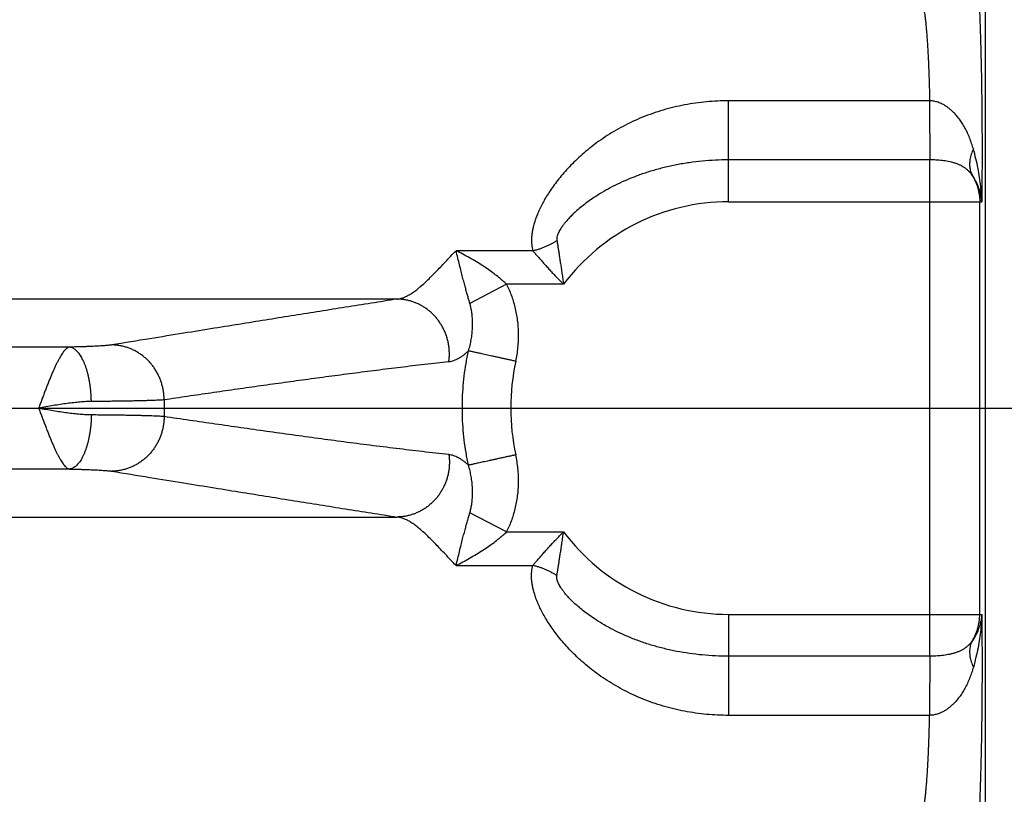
# Model space of a CAD drawing. Header units: inches. Extents: x 0 to 34, y 0 to 22.
# Tile 18 of 120: x 6.441 to 7.2, y 7.154 to 7.751. Entities that reach past the tile are written whole.
import ezdxf

# ---------------------------------------------------------------- set-up
doc = ezdxf.new("R2010")
doc.units = ezdxf.units.IN
doc.header["$LTSCALE"] = 1.87
doc.header["$MEASUREMENT"] = 0
doc.layers.get('0').update_dxf_attribs({"linetype": 'CONTINUOUS'})
doc.layers.add('DIMENSIONS', color=7, linetype='CONTINUOUS')
doc.styles.get("Standard").update_dxf_attribs({"font": 'txt', "width": 0.8})
doc.dimstyles.new('DIMSTYLE_1', dxfattribs={"dimtxt": 0.125, "dimasz": 0.18, "dimexe": 0.18, "dimexo": 0.0625, "dimgap": 0.09, "dimtad": 0, "dimtih": 1, "dimtoh": 1, "dimdec": 3, "dimzin": 4, "dimdsep": 46, "dimtxsty": 'STANDARD', "dimblk": '_FILLED', "dimblk1": '_FILLED', "dimblk2": '_FILLED', "dimcen": 0.09, "dimadec": 0, "dimazin": 0, "dimtp": 0.01, "dimtm": 0.01, "dimtfac": 1, "dimtdec": 3, "dimtofl": 0, "dimtmove": 0, "dimatfit": 3, "dimldrblk": '_FILLED', "dimfxl": 1, "dimtolj": 1, "dimtzin": 4, "dimarcsym": 0})

# ---------------------------------------------------------------- blocks, each defined once
blk = doc.blocks.new('_FILLED')
at = {"color": 0, "linetype": 'BYBLOCK'}
blk.add_solid([(0, 0), (-1, 0.1736), (-1, -0.1736)], dxfattribs=at)
blk = doc.blocks.new('*D3')
at = {"layer": 'DIMENSIONS', "color": 2, "linetype": 'CONTINUOUS'}
for p, q in [((5.77056, 7.45192), (8.06031, 7.45192)), ((7.93531, 7.45192), (7.93531, 6.77726)), ((7.93531, 5.71692), (7.93531, 6.52726)), ((7.24577, 5.71692), (8.06031, 5.71692))]:
    blk.add_line(p, q, dxfattribs=at)
at = {"layer": 'DIMENSIONS', "color": 2, "linetype": 'CONTINUOUS', "xscale": 0.18, "yscale": 0.18, "zscale": 0.18}
for p, rotation in [((7.93531, 7.45192), 90), ((7.93531, 5.71692), 270)]:
    blk.add_blockref('_FILLED', p, dxfattribs=dict(at, rotation=rotation))
at = {"layer": 'DIMENSIONS', "color": 2, "linetype": 'CONTINUOUS', "width": 0.8}
for s, p in [('[', (7.89781, 6.58976)), (']', (8.49781, 6.58976)), ('1.735', (7.27281, 6.58976)), ('44.07', (7.99781, 6.58976))]:
    blk.add_text(s, height=0.125, dxfattribs=at).set_placement(p)

msp = doc.modelspace()

# ---------------------------------------------------------------- linework, layer by layer
at = {"color": 7, "linetype": 'CONTINUOUS'}
for p, q in [((7.18524, 5.81682), (7.18524, 9.09946)), ((7.14217, 7.68861), (6.98724, 7.68861)), ((6.98724, 7.61083), (6.98724, 7.68861)), ((7.14222, 7.64307), (6.98724, 7.64307)), ((7.14222, 7.26076), (7.14222, 7.64307)), ((6.98724, 7.61083), (7.18233, 7.61083)), ((7.18077, 7.293), (7.18077, 7.61083)), ((6.8364, 7.57313), (6.77721, 7.57313)), ((6.8162, 7.54724), (6.78787, 7.53256)), ((6.86009, 7.54724), (6.8162, 7.54724)), ((6.73186, 7.53583), (5.6657, 7.53583)), ((6.47926, 7.49888), (5.65012, 7.49888)), ((6.47926, 7.40495), (5.65012, 7.40495)), ((5.6657, 7.368), (6.73186, 7.368)), ((6.8162, 7.3566), (6.78788, 7.37127)), ((6.8162, 7.3566), (6.86009, 7.3566)), ((6.77721, 7.33071), (6.8364, 7.33071)), ((6.98724, 7.293), (7.18233, 7.293)), ((6.98724, 7.293), (6.98724, 7.21523)), ((7.14222, 7.26076), (6.98724, 7.26076)), ((7.14217, 7.21523), (6.98724, 7.21523))]:
    msp.add_line(p, q, dxfattribs=at)
for radius, start, end in [(0.15892, 90, 143.14108), (0.16789, 167.60969, 192.39023), (0.43504, 179.16876, 180.83124), (0.15892, 216.85891, 270)]:
    msp.add_arc((6.98724, 7.45192), radius, start, end, dxfattribs=at)
for points, knots in [([(7.17613, 7.80297), (7.17628, 7.80281), (7.17655, 7.80229), (7.17688, 7.8013), (7.17721, 7.7999), (7.17755, 7.79808), (7.17788, 7.79586), (7.17821, 7.79324), (7.17853, 7.79022), (7.17885, 7.78682), (7.17916, 7.78304), (7.17946, 7.77889), (7.17975, 7.77438), (7.18003, 7.76954), (7.18029, 7.76436), (7.18055, 7.75887), (7.18079, 7.75308), (7.18102, 7.747), (7.18124, 7.74066), (7.18144, 7.73406), (7.18162, 7.72724), (7.18179, 7.7202), (7.18195, 7.71297), (7.18208, 7.70556), (7.1822, 7.698), (7.18231, 7.69031), (7.18239, 7.6825), (7.18246, 7.6746), (7.18251, 7.66664), (7.18254, 7.65863), (7.18255, 7.65059), (7.18254, 7.64255), (7.18252, 7.63453), (7.18247, 7.62656), (7.18241, 7.61866), (7.18236, 7.61343), (7.18233, 7.61083)], [0, 0, 0, 0, 0.003428, 0.00883, 0.016316, 0.025905, 0.037581, 0.051321, 0.067098, 0.084869, 0.104589, 0.126204, 0.149665, 0.174913, 0.201866, 0.230438, 0.260567, 0.292185, 0.325193, 0.359485, 0.394975, 0.431581, 0.469198, 0.507713, 0.547021, 0.587018, 0.627597, 0.668654, 0.71007, 0.751715, 0.793479, 0.83528, 0.877006, 0.918484, 0.959539, 1, 1, 1, 1]), ([(7.13616, 7.763), (7.13632, 7.76289), (7.13661, 7.76247), (7.13697, 7.76164), (7.13733, 7.76047), (7.13768, 7.75895), (7.13804, 7.7571), (7.13838, 7.75491), (7.13873, 7.75239), (7.13906, 7.74954), (7.13938, 7.74638), (7.1397, 7.74292), (7.14, 7.73916), (7.14029, 7.73513), (7.14056, 7.73082), (7.14082, 7.72626), (7.14107, 7.72147), (7.1413, 7.71645), (7.14151, 7.71122), (7.1417, 7.7058), (7.14188, 7.70021), (7.14204, 7.69446), (7.14213, 7.69058), (7.14217, 7.68861)], [0, 0, 0, 0, 0.007881, 0.019799, 0.036097, 0.056859, 0.082082, 0.111727, 0.145728, 0.184, 0.226433, 0.272892, 0.323231, 0.3773, 0.434939, 0.495958, 0.560147, 0.627289, 0.69718, 0.769612, 0.844372, 0.921241, 1, 1, 1, 1]), ([(6.98724, 7.68861), (6.98441, 7.68861), (6.97875, 7.68848), (6.97025, 7.68788), (6.96178, 7.68689), (6.95336, 7.6855), (6.94502, 7.6837), (6.93681, 7.68151), (6.92875, 7.67892), (6.92089, 7.67596), (6.91326, 7.67264), (6.90589, 7.66898), (6.89884, 7.66504), (6.89214, 7.66084), (6.88582, 7.65644), (6.87989, 7.65189), (6.87437, 7.64724), (6.86928, 7.64252), (6.86458, 7.6378), (6.86031, 7.6331), (6.85642, 7.62847), (6.85292, 7.62391), (6.8498, 7.61946), (6.84702, 7.61515), (6.8446, 7.61097), (6.84247, 7.60695), (6.84067, 7.60308), (6.83915, 7.59937), (6.8379, 7.59583), (6.83692, 7.59244), (6.83618, 7.58922), (6.83568, 7.58616), (6.8354, 7.58325), (6.83534, 7.5805), (6.83549, 7.5779), (6.83583, 7.57545), (6.83618, 7.57388), (6.8364, 7.57313)], [0, 0, 0, 0, 0.040461, 0.081088, 0.121803, 0.162533, 0.203214, 0.243781, 0.284163, 0.324276, 0.364025, 0.403268, 0.441845, 0.479599, 0.516382, 0.552059, 0.586517, 0.619659, 0.65142, 0.681747, 0.710611, 0.737993, 0.763901, 0.788359, 0.811399, 0.833067, 0.853413, 0.872496, 0.890396, 0.907172, 0.922903, 0.937681, 0.951563, 0.964644, 0.977021, 0.988785, 1, 1, 1, 1]), ([(7.17585, 7.6515), (7.17544, 7.65294), (7.17456, 7.6558), (7.17303, 7.66), (7.17129, 7.66403), (7.16937, 7.66783), (7.16731, 7.67132), (7.16515, 7.67446), (7.16295, 7.67721), (7.16077, 7.67957), (7.15864, 7.68155), (7.15661, 7.6832), (7.15468, 7.68453), (7.15285, 7.68561), (7.15113, 7.68647), (7.14951, 7.68715), (7.14795, 7.68769), (7.14644, 7.68808), (7.14498, 7.68836), (7.14357, 7.68854), (7.14263, 7.6886), (7.14217, 7.68861)], [0, 0, 0, 0, 0.084244, 0.168227, 0.250873, 0.330997, 0.407359, 0.478906, 0.544958, 0.605189, 0.659491, 0.708209, 0.751987, 0.791444, 0.827192, 0.859957, 0.890555, 0.919642, 0.947437, 0.974144, 1, 1, 1, 1]), ([(7.14217, 7.68861), (7.14217, 7.68775), (7.14217, 7.686), (7.14218, 7.68337), (7.14218, 7.68069), (7.14218, 7.67799), (7.14218, 7.67527), (7.14219, 7.67256), (7.14219, 7.66985), (7.14219, 7.66718), (7.14219, 7.66454), (7.1422, 7.66196), (7.1422, 7.65945), (7.1422, 7.65701), (7.1422, 7.65467), (7.14221, 7.65242), (7.14221, 7.6503), (7.14221, 7.64829), (7.14222, 7.64642), (7.14222, 7.6447), (7.14222, 7.6436), (7.14222, 7.64307)], [0, 0, 0, 0, 0.056803, 0.114788, 0.173658, 0.233118, 0.292873, 0.352624, 0.412074, 0.470926, 0.528887, 0.58567, 0.64099, 0.694573, 0.746151, 0.795468, 0.842279, 0.886349, 0.92746, 0.965407, 1, 1, 1, 1]), ([(7.17585, 7.6515), (7.17553, 7.65083), (7.17495, 7.64948), (7.17421, 7.64745), (7.17364, 7.64543), (7.17324, 7.64343), (7.173, 7.64147), (7.17292, 7.63956), (7.17301, 7.63771), (7.17327, 7.63591), (7.1737, 7.63419), (7.17429, 7.63255), (7.1748, 7.63151), (7.17508, 7.63101)], [0, 0, 0, 0, 0.104733, 0.206386, 0.304932, 0.400407, 0.49291, 0.582612, 0.669753, 0.754648, 0.837681, 0.919299, 1, 1, 1, 1]), ([(7.18233, 7.61084), (7.1823, 7.61274), (7.18214, 7.61673), (7.1816, 7.62294), (7.18072, 7.62961), (7.17947, 7.63666), (7.17786, 7.64401), (7.17656, 7.64898), (7.17585, 7.6515)], [0, 0, 0, 0, 0.138282, 0.289766, 0.453132, 0.627001, 0.809851, 1, 1, 1, 1]), ([(6.98724, 7.64307), (6.98384, 7.64307), (6.97705, 7.64291), (6.96694, 7.64219), (6.95696, 7.641), (6.94719, 7.63936), (6.93768, 7.63728), (6.92849, 7.63479), (6.91969, 7.63194), (6.91134, 7.62875), (6.90348, 7.6253), (6.89618, 7.62165), (6.88954, 7.6179), (6.88365, 7.61418), (6.87855, 7.61062), (6.87421, 7.60729), (6.87054, 7.60421), (6.86743, 7.60136), (6.86481, 7.59874), (6.8626, 7.59634), (6.86076, 7.59414), (6.85924, 7.59214), (6.85801, 7.59031), (6.85702, 7.58866), (6.85624, 7.58716), (6.85567, 7.58581), (6.85526, 7.58461), (6.855, 7.58354), (6.85487, 7.58258), (6.85484, 7.58173), (6.85489, 7.58119), (6.85493, 7.58094)], [0, 0, 0, 0, 0.066124, 0.131902, 0.197065, 0.261353, 0.324506, 0.386242, 0.446267, 0.504273, 0.560002, 0.613141, 0.662874, 0.708221, 0.748408, 0.783667, 0.814561, 0.841694, 0.865568, 0.886574, 0.905043, 0.921254, 0.935468, 0.947899, 0.958749, 0.968181, 0.976345, 0.983422, 0.989599, 0.995062, 1, 1, 1, 1]), ([(7.17508, 7.63101), (7.1747, 7.63158), (7.17389, 7.6327), (7.1725, 7.63426), (7.17095, 7.6357), (7.16923, 7.63699), (7.16737, 7.63815), (7.16537, 7.63916), (7.16327, 7.64002), (7.16107, 7.64076), (7.15881, 7.64137), (7.15649, 7.64187), (7.15414, 7.64227), (7.15176, 7.64258), (7.14938, 7.6428), (7.14699, 7.64296), (7.14461, 7.64305), (7.14301, 7.64307), (7.14222, 7.64307)], [0, 0, 0, 0, 0.056345, 0.113391, 0.171291, 0.230195, 0.290217, 0.351431, 0.41383, 0.477307, 0.541697, 0.606758, 0.67223, 0.737853, 0.803501, 0.869127, 0.934658, 1, 1, 1, 1]), ([(7.18233, 7.61083), (7.18225, 7.61197), (7.18199, 7.61427), (7.18128, 7.61771), (7.18024, 7.62115), (7.17886, 7.62455), (7.17715, 7.62787), (7.1758, 7.62998), (7.17508, 7.63101)], [0, 0, 0, 0, 0.157251, 0.319116, 0.484859, 0.653936, 0.825781, 1, 1, 1, 1]), ([(7.17508, 7.63101), (7.17554, 7.63025), (7.17642, 7.62871), (7.17757, 7.6263), (7.17854, 7.62384), (7.17935, 7.62131), (7.17998, 7.61874), (7.18043, 7.61612), (7.18071, 7.61349), (7.18077, 7.61172), (7.18077, 7.61083)], [0, 0, 0, 0, 0.125775, 0.251028, 0.375905, 0.500633, 0.625447, 0.750309, 0.875158, 1, 1, 1, 1]), ([(6.8364, 7.57313), (6.83721, 7.57332), (6.83883, 7.57373), (6.84125, 7.57446), (6.84364, 7.57529), (6.846, 7.57623), (6.84832, 7.57727), (6.85059, 7.5784), (6.8528, 7.57962), (6.85423, 7.58049), (6.85493, 7.58094)], [0, 0, 0, 0, 0.123885, 0.248723, 0.374202, 0.500003, 0.625803, 0.751281, 0.876117, 1, 1, 1, 1]), ([(6.85493, 7.58094), (6.85506, 7.58012), (6.85534, 7.57842), (6.85576, 7.57577), (6.85622, 7.57293), (6.8567, 7.56988), (6.8572, 7.56663), (6.85773, 7.56317), (6.85829, 7.55949), (6.85888, 7.55561), (6.85947, 7.5515), (6.85988, 7.54868), (6.86009, 7.54724)], [0, 0, 0, 0, 0.073042, 0.151693, 0.236134, 0.326543, 0.423044, 0.52571, 0.634597, 0.74986, 0.871637, 1, 1, 1, 1]), ([(6.73186, 7.53583), (6.73271, 7.53593), (6.73447, 7.53627), (6.73711, 7.53714), (6.73983, 7.53839), (6.74263, 7.54001), (6.74552, 7.54199), (6.7485, 7.54432), (6.75159, 7.54699), (6.7548, 7.54997), (6.75814, 7.55325), (6.76162, 7.5568), (6.76526, 7.5606), (6.76907, 7.56462), (6.77307, 7.56882), (6.7758, 7.57168), (6.77721, 7.57313)], [0, 0, 0, 0, 0.043328, 0.089688, 0.139647, 0.19372, 0.252342, 0.315786, 0.384192, 0.457638, 0.536135, 0.619608, 0.70793, 0.800935, 0.89838, 1, 1, 1, 1]), ([(6.78787, 7.53256), (6.78762, 7.53344), (6.78708, 7.53529), (6.78624, 7.53819), (6.78534, 7.54138), (6.78438, 7.54487), (6.78334, 7.54868), (6.78228, 7.55284), (6.78113, 7.55738), (6.77992, 7.56231), (6.77863, 7.56761), (6.7777, 7.57125), (6.77721, 7.57313)], [0, 0, 0, 0, 0.065362, 0.137332, 0.216212, 0.3024, 0.396301, 0.498358, 0.609878, 0.731107, 0.861511, 1, 1, 1, 1]), ([(6.8162, 7.54724), (6.81529, 7.54813), (6.81332, 7.54994), (6.81011, 7.55265), (6.80648, 7.55547), (6.80239, 7.55843), (6.79782, 7.56146), (6.79288, 7.56455), (6.78767, 7.56757), (6.78243, 7.57044), (6.77893, 7.57226), (6.77721, 7.57313)], [0, 0, 0, 0, 0.081498, 0.170552, 0.268221, 0.375526, 0.492763, 0.618123, 0.748016, 0.877043, 1, 1, 1, 1]), ([(6.8364, 7.57313), (6.83696, 7.57246), (6.83814, 7.57107), (6.83999, 7.56891), (6.84198, 7.56662), (6.84413, 7.56419), (6.84642, 7.56163), (6.84887, 7.55894), (6.85146, 7.55615), (6.85419, 7.55325), (6.85708, 7.55027), (6.85906, 7.54825), (6.86009, 7.54724)], [0, 0, 0, 0, 0.07496, 0.155801, 0.242488, 0.334927, 0.432958, 0.536377, 0.644961, 0.758561, 0.876988, 1, 1, 1, 1]), ([(6.82326, 7.48794), (6.82364, 7.48969), (6.82431, 7.4932), (6.825, 7.4985), (6.82539, 7.50382), (6.82548, 7.50911), (6.82526, 7.51435), (6.82475, 7.51952), (6.82396, 7.52458), (6.82288, 7.52951), (6.82156, 7.53427), (6.82, 7.53882), (6.81822, 7.54314), (6.8169, 7.5459), (6.8162, 7.54724)], [0, 0, 0, 0, 0.08807, 0.175939, 0.263423, 0.350346, 0.436536, 0.521824, 0.606039, 0.688897, 0.770053, 0.849167, 0.925915, 1, 1, 1, 1]), ([(6.73186, 7.53583), (6.72521, 7.53479), (6.71194, 7.5327), (6.69209, 7.52956), (6.67235, 7.52642), (6.65266, 7.52328), (6.63277, 7.52009), (6.61221, 7.51678), (6.59034, 7.51326), (6.56654, 7.50941), (6.54018, 7.50514), (6.52168, 7.50214), (6.5119, 7.50055)], [0, 0, 0, 0, 0.090598, 0.18086, 0.270653, 0.35986, 0.449365, 0.541895, 0.640351, 0.747618, 0.866553, 1, 1, 1, 1]), ([(6.77167, 7.48752), (6.77181, 7.48851), (6.77202, 7.49049), (6.77213, 7.49347), (6.77204, 7.49646), (6.77174, 7.49943), (6.77124, 7.50238), (6.77053, 7.50528), (6.76963, 7.50813), (6.76853, 7.51091), (6.76725, 7.5136), (6.76579, 7.51619), (6.76415, 7.51867), (6.76235, 7.52102), (6.76039, 7.52323), (6.75828, 7.5253), (6.75604, 7.5272), (6.75368, 7.52894), (6.7512, 7.5305), (6.74862, 7.53187), (6.74596, 7.53305), (6.74323, 7.53403), (6.74044, 7.5348), (6.7376, 7.53537), (6.73474, 7.53572), (6.73282, 7.53582), (6.73186, 7.53583)], [0, 0, 0, 0, 0.042138, 0.084326, 0.126551, 0.168796, 0.211047, 0.253286, 0.295498, 0.337668, 0.379782, 0.421826, 0.463789, 0.505659, 0.547429, 0.589093, 0.630645, 0.672083, 0.713408, 0.754623, 0.795731, 0.836741, 0.877661, 0.918502, 0.959277, 1, 1, 1, 1]), ([(6.78686, 7.49594), (6.78728, 7.49734), (6.78807, 7.50021), (6.78897, 7.50462), (6.78959, 7.50912), (6.78993, 7.5136), (6.78998, 7.51797), (6.78977, 7.52212), (6.78933, 7.52597), (6.7887, 7.52943), (6.78816, 7.53157), (6.78787, 7.53256)], [0, 0, 0, 0, 0.118418, 0.240359, 0.363393, 0.48523, 0.603584, 0.716238, 0.821256, 0.916576, 1, 1, 1, 1]), ([(6.47926, 7.49888), (6.47898, 7.49883), (6.47839, 7.49864), (6.47752, 7.49816), (6.47664, 7.49746), (6.47574, 7.49654), (6.4748, 7.49541), (6.47383, 7.49409), (6.47283, 7.49256), (6.47181, 7.49083), (6.47076, 7.48891), (6.46969, 7.48682), (6.4686, 7.48455), (6.46749, 7.48213), (6.46636, 7.47955), (6.46521, 7.47684), (6.46404, 7.474), (6.46286, 7.47105), (6.46166, 7.46801), (6.46047, 7.46489), (6.45927, 7.4617), (6.45806, 7.45846), (6.45681, 7.4552), (6.45602, 7.453), (6.4556, 7.45191)], [0, 0, 0, 0, 0.015891, 0.034363, 0.055286, 0.079212, 0.106517, 0.137343, 0.171541, 0.209107, 0.249997, 0.294097, 0.341241, 0.39127, 0.443997, 0.499212, 0.556695, 0.616194, 0.677436, 0.740136, 0.804012, 0.868786, 0.93417, 1, 1, 1, 1]), ([(6.5119, 7.50055), (6.51155, 7.50049), (6.51076, 7.50038), (6.50947, 7.50023), (6.50796, 7.50008), (6.50624, 7.49994), (6.5043, 7.4998), (6.50216, 7.49967), (6.49983, 7.49955), (6.49732, 7.49943), (6.49464, 7.49931), (6.49181, 7.49921), (6.48884, 7.49911), (6.48574, 7.49903), (6.48253, 7.49895), (6.48036, 7.4989), (6.47926, 7.49888)], [0, 0, 0, 0, 0.032902, 0.072609, 0.119073, 0.172164, 0.23166, 0.297295, 0.368779, 0.445768, 0.52787, 0.614681, 0.705779, 0.800691, 0.898926, 1, 1, 1, 1]), ([(6.4962, 7.45697), (6.49619, 7.45794), (6.49614, 7.45988), (6.49597, 7.46278), (6.49572, 7.46565), (6.4954, 7.46847), (6.49499, 7.47125), (6.49451, 7.47395), (6.49396, 7.47657), (6.49333, 7.4791), (6.49264, 7.48152), (6.49188, 7.48382), (6.49106, 7.486), (6.49019, 7.48803), (6.48926, 7.48991), (6.48828, 7.49164), (6.48726, 7.4932), (6.4862, 7.49458), (6.4851, 7.49579), (6.48397, 7.49681), (6.48282, 7.49763), (6.48165, 7.49826), (6.48046, 7.49869), (6.47966, 7.49884), (6.47926, 7.49888)], [0, 0, 0, 0, 0.060846, 0.121487, 0.181678, 0.241176, 0.299744, 0.357151, 0.413176, 0.467609, 0.520254, 0.570929, 0.619472, 0.665745, 0.709631, 0.751049, 0.789951, 0.826336, 0.860256, 0.891828, 0.921249, 0.948808, 0.974895, 1, 1, 1, 1]), ([(6.55225, 7.45823), (6.55225, 7.45922), (6.55218, 7.46122), (6.55188, 7.46419), (6.55138, 7.46713), (6.55067, 7.47004), (6.54976, 7.47288), (6.54866, 7.47566), (6.54738, 7.47835), (6.54591, 7.48093), (6.54427, 7.48341), (6.54246, 7.48576), (6.54049, 7.48797), (6.53838, 7.49003), (6.53614, 7.49194), (6.53377, 7.49367), (6.53129, 7.49523), (6.52871, 7.4966), (6.52604, 7.49777), (6.5233, 7.49875), (6.5205, 7.49952), (6.51766, 7.50009), (6.51479, 7.50044), (6.51286, 7.50053), (6.5119, 7.50055)], [0, 0, 0, 0, 0.046061, 0.092144, 0.138234, 0.184313, 0.230366, 0.276377, 0.322332, 0.368216, 0.414019, 0.459729, 0.505337, 0.550836, 0.596223, 0.641494, 0.686651, 0.731694, 0.77663, 0.821464, 0.866206, 0.910867, 0.955461, 1, 1, 1, 1]), ([(6.78686, 7.49594), (6.7862, 7.49533), (6.78489, 7.49418), (6.78292, 7.4926), (6.78098, 7.49122), (6.77908, 7.49006), (6.77721, 7.4891), (6.77537, 7.48835), (6.77352, 7.48781), (6.77228, 7.48759), (6.77167, 7.48752)], [0, 0, 0, 0, 0.152293, 0.295537, 0.429892, 0.555811, 0.674122, 0.786435, 0.894462, 1, 1, 1, 1]), ([(6.78686, 7.4079), (6.78615, 7.41111), (6.78489, 7.41756), (6.78348, 7.42732), (6.78253, 7.43714), (6.78206, 7.44699), (6.78206, 7.45685), (6.78253, 7.4667), (6.78348, 7.47652), (6.7849, 7.48628), (6.78615, 7.49273), (6.78686, 7.49594)], [0, 0, 0, 0, 0.111139, 0.222274, 0.333403, 0.444526, 0.555642, 0.666751, 0.777852, 0.888943, 1, 1, 1, 1]), ([(6.82326, 7.48794), (6.82234, 7.48814), (6.82052, 7.48854), (6.8178, 7.48914), (6.81511, 7.48973), (6.81247, 7.49031), (6.80988, 7.49088), (6.80736, 7.49144), (6.80492, 7.49197), (6.80259, 7.49248), (6.80036, 7.49297), (6.79825, 7.49344), (6.79627, 7.49387), (6.79444, 7.49427), (6.79276, 7.49464), (6.79124, 7.49498), (6.78989, 7.49527), (6.78872, 7.49553), (6.78772, 7.49575), (6.78713, 7.49588), (6.78686, 7.49594)], [0, 0, 0, 0, 0.075221, 0.150045, 0.224075, 0.29692, 0.368196, 0.437524, 0.50454, 0.568888, 0.63023, 0.68824, 0.742612, 0.793058, 0.839312, 0.881131, 0.918292, 0.9506, 0.977881, 1, 1, 1, 1]), ([(6.77167, 7.48752), (6.76546, 7.48685), (6.75304, 7.48545), (6.73444, 7.48325), (6.71592, 7.48096), (6.6975, 7.4786), (6.6792, 7.47619), (6.66097, 7.47374), (6.64277, 7.47123), (6.62459, 7.46869), (6.60647, 7.46612), (6.58839, 7.46352), (6.57032, 7.46089), (6.55827, 7.45912), (6.55225, 7.45823)], [0, 0, 0, 0, 0.08466, 0.16933, 0.253747, 0.337643, 0.420888, 0.503872, 0.586945, 0.669916, 0.752563, 0.834999, 0.917415, 1, 1, 1, 1]), ([(6.4962, 7.45697), (6.49482, 7.45697), (6.49193, 7.45687), (6.48742, 7.45656), (6.4826, 7.45608), (6.47751, 7.45545), (6.47221, 7.45469), (6.46675, 7.45382), (6.4612, 7.45289), (6.45746, 7.45225), (6.45558, 7.45192)], [0, 0, 0, 0, 0.101228, 0.211823, 0.330623, 0.45624, 0.587299, 0.722548, 0.860477, 1, 1, 1, 1]), ([(6.45558, 7.45192), (6.45746, 7.45159), (6.46119, 7.45095), (6.46675, 7.45001), (6.47219, 7.44915), (6.4775, 7.44839), (6.48259, 7.44775), (6.48742, 7.44727), (6.49193, 7.44696), (6.49482, 7.44687), (6.4962, 7.44686)], [0, 0, 0, 0, 0.139506, 0.277203, 0.412294, 0.543387, 0.669254, 0.788201, 0.898824, 1, 1, 1, 1]), ([(6.4556, 7.45191), (6.45602, 7.45082), (6.45682, 7.44862), (6.45806, 7.44536), (6.45927, 7.44212), (6.46047, 7.43894), (6.46167, 7.43581), (6.46286, 7.43278), (6.46404, 7.42983), (6.46521, 7.427), (6.46636, 7.42429), (6.46749, 7.42171), (6.4686, 7.41929), (6.46969, 7.41702), (6.47076, 7.41493), (6.47181, 7.41301), (6.47283, 7.41128), (6.47383, 7.40975), (6.4748, 7.40843), (6.47573, 7.4073), (6.47663, 7.40638), (6.47753, 7.40568), (6.47839, 7.40519), (6.47898, 7.405), (6.47926, 7.40495)], [0, 0, 0, 0, 0.065737, 0.131171, 0.195955, 0.25982, 0.322495, 0.383704, 0.443173, 0.500633, 0.555839, 0.608567, 0.658599, 0.705746, 0.749834, 0.790706, 0.828268, 0.862487, 0.893268, 0.920561, 0.944566, 0.965685, 0.984035, 1, 1, 1, 1]), ([(6.55225, 7.45823), (6.55172, 7.45819), (6.55055, 7.45811), (6.54867, 7.458), (6.54649, 7.45789), (6.54403, 7.45779), (6.5413, 7.45769), (6.5383, 7.4576), (6.53504, 7.45751), (6.53154, 7.45743), (6.52781, 7.45735), (6.52385, 7.45728), (6.51968, 7.45721), (6.51532, 7.45715), (6.51077, 7.4571), (6.50605, 7.45705), (6.50118, 7.45701), (6.49788, 7.45698), (6.4962, 7.45697)], [0, 0, 0, 0, 0.028502, 0.062265, 0.101181, 0.145124, 0.193955, 0.247522, 0.305656, 0.368175, 0.434884, 0.505572, 0.580015, 0.657979, 0.739219, 0.823481, 0.9105, 1, 1, 1, 1]), ([(6.4962, 7.44686), (6.49619, 7.44589), (6.49614, 7.44395), (6.49597, 7.44106), (6.49572, 7.43819), (6.4954, 7.43536), (6.49499, 7.43259), (6.49451, 7.42989), (6.49396, 7.42726), (6.49333, 7.42474), (6.49264, 7.42232), (6.49188, 7.42001), (6.49106, 7.41784), (6.49019, 7.4158), (6.48926, 7.41392), (6.48828, 7.41219), (6.48726, 7.41064), (6.4862, 7.40925), (6.4851, 7.40805), (6.48397, 7.40703), (6.48282, 7.4062), (6.48165, 7.40557), (6.48046, 7.40514), (6.47966, 7.40499), (6.47926, 7.40495)], [0, 0, 0, 0, 0.060847, 0.121489, 0.18168, 0.241179, 0.299747, 0.357154, 0.41318, 0.467613, 0.520258, 0.570933, 0.619476, 0.665748, 0.709634, 0.751051, 0.789953, 0.826338, 0.860258, 0.891829, 0.92125, 0.948808, 0.974895, 1, 1, 1, 1]), ([(6.4962, 7.44686), (6.49788, 7.44685), (6.50118, 7.44683), (6.50605, 7.44678), (6.51077, 7.44674), (6.51532, 7.44668), (6.51968, 7.44662), (6.52385, 7.44655), (6.52781, 7.44648), (6.53154, 7.4464), (6.53504, 7.44632), (6.5383, 7.44623), (6.5413, 7.44614), (6.54403, 7.44604), (6.54649, 7.44594), (6.54867, 7.44584), (6.55055, 7.44573), (6.55172, 7.44565), (6.55225, 7.44561)], [0, 0, 0, 0, 0.089501, 0.176519, 0.260782, 0.342022, 0.419986, 0.494428, 0.565116, 0.631825, 0.694344, 0.752478, 0.806044, 0.854875, 0.898819, 0.937735, 0.971498, 1, 1, 1, 1]), ([(6.55225, 7.44561), (6.55225, 7.44461), (6.55218, 7.44262), (6.55188, 7.43965), (6.55138, 7.4367), (6.55067, 7.4338), (6.54976, 7.43095), (6.54867, 7.42818), (6.54738, 7.42549), (6.54591, 7.4229), (6.54427, 7.42043), (6.54246, 7.41808), (6.54049, 7.41586), (6.53838, 7.4138), (6.53614, 7.4119), (6.53377, 7.41016), (6.53129, 7.40861), (6.52871, 7.40724), (6.52604, 7.40606), (6.5233, 7.40509), (6.5205, 7.40431), (6.51766, 7.40375), (6.51479, 7.40339), (6.51286, 7.4033), (6.5119, 7.40329)], [0, 0, 0, 0, 0.046062, 0.092145, 0.138235, 0.184315, 0.230368, 0.276379, 0.322334, 0.368219, 0.414022, 0.459732, 0.50534, 0.55084, 0.596226, 0.641498, 0.686654, 0.731697, 0.776632, 0.821466, 0.866208, 0.910869, 0.955461, 1, 1, 1, 1]), ([(6.55225, 7.44561), (6.55882, 7.44464), (6.57197, 7.44271), (6.59168, 7.43984), (6.61142, 7.43701), (6.63122, 7.43421), (6.65107, 7.43145), (6.67096, 7.42874), (6.6909, 7.42609), (6.71094, 7.4235), (6.73111, 7.42099), (6.75136, 7.41857), (6.76489, 7.41705), (6.77167, 7.41631)], [0, 0, 0, 0, 0.090107, 0.180021, 0.270002, 0.360309, 0.450965, 0.541613, 0.632313, 0.723578, 0.815464, 0.907697, 1, 1, 1, 1]), ([(6.77167, 7.41631), (6.77181, 7.41533), (6.77202, 7.41335), (6.77213, 7.41037), (6.77204, 7.40738), (6.77174, 7.4044), (6.77124, 7.40146), (6.77053, 7.39855), (6.76963, 7.3957), (6.76853, 7.39293), (6.76725, 7.39024), (6.76579, 7.38765), (6.76415, 7.38517), (6.76235, 7.38282), (6.76039, 7.3806), (6.75828, 7.37854), (6.75604, 7.37663), (6.75368, 7.37489), (6.7512, 7.37334), (6.74862, 7.37196), (6.74596, 7.37079), (6.74323, 7.36981), (6.74044, 7.36903), (6.7376, 7.36847), (6.73474, 7.36811), (6.73282, 7.36802), (6.73186, 7.368)], [0, 0, 0, 0, 0.042137, 0.084325, 0.126548, 0.168793, 0.211042, 0.253281, 0.295492, 0.337662, 0.379775, 0.421819, 0.463781, 0.505652, 0.547422, 0.589085, 0.630637, 0.672076, 0.713401, 0.754616, 0.795726, 0.836736, 0.877657, 0.918499, 0.959276, 1, 1, 1, 1]), ([(6.77167, 7.41631), (6.77226, 7.41625), (6.77345, 7.41604), (6.77525, 7.41553), (6.77707, 7.4148), (6.77893, 7.41387), (6.78083, 7.41271), (6.78278, 7.41134), (6.78481, 7.40973), (6.78616, 7.40853), (6.78686, 7.4079)], [0, 0, 0, 0, 0.100824, 0.205955, 0.316633, 0.433973, 0.559139, 0.693836, 0.840044, 1, 1, 1, 1]), ([(6.82326, 7.41589), (6.82234, 7.41569), (6.82052, 7.41529), (6.8178, 7.41469), (6.81511, 7.4141), (6.81247, 7.41352), (6.80988, 7.41295), (6.80736, 7.4124), (6.80492, 7.41186), (6.80258, 7.41135), (6.80035, 7.41086), (6.79825, 7.4104), (6.79627, 7.40996), (6.79444, 7.40956), (6.79276, 7.40919), (6.79124, 7.40886), (6.78989, 7.40856), (6.78871, 7.4083), (6.78772, 7.40809), (6.78712, 7.40796), (6.78686, 7.4079)], [0, 0, 0, 0, 0.075227, 0.150056, 0.224092, 0.296943, 0.368223, 0.437557, 0.504577, 0.568929, 0.630273, 0.688284, 0.742657, 0.793103, 0.839356, 0.881171, 0.918327, 0.950627, 0.977901, 1, 1, 1, 1]), ([(6.8162, 7.3566), (6.8169, 7.35793), (6.81822, 7.36069), (6.82, 7.36501), (6.82156, 7.36957), (6.82288, 7.37433), (6.82396, 7.37926), (6.82475, 7.38433), (6.82526, 7.3895), (6.82548, 7.39475), (6.82539, 7.40005), (6.825, 7.40536), (6.8243, 7.41065), (6.82364, 7.41415), (6.82326, 7.41589)], [0, 0, 0, 0, 0.074062, 0.15081, 0.229949, 0.311155, 0.394088, 0.478404, 0.563807, 0.650094, 0.737062, 0.82451, 0.912228, 1, 1, 1, 1]), ([(6.78788, 7.37127), (6.78816, 7.37226), (6.7887, 7.37441), (6.78933, 7.37787), (6.78977, 7.38171), (6.78998, 7.38585), (6.78993, 7.39022), (6.78959, 7.3947), (6.78896, 7.3992), (6.78806, 7.40362), (6.78728, 7.40649), (6.78685, 7.4079)], [0, 0, 0, 0, 0.083647, 0.178868, 0.283631, 0.396028, 0.514264, 0.636151, 0.759333, 0.881432, 1, 1, 1, 1]), ([(6.47926, 7.40495), (6.48036, 7.40493), (6.48253, 7.40489), (6.48574, 7.40481), (6.48884, 7.40472), (6.49181, 7.40463), (6.49464, 7.40452), (6.49732, 7.40441), (6.49983, 7.40429), (6.50216, 7.40416), (6.5043, 7.40403), (6.50624, 7.40389), (6.50796, 7.40375), (6.50947, 7.40361), (6.51076, 7.40346), (6.51155, 7.40335), (6.5119, 7.40329)], [0, 0, 0, 0, 0.101073, 0.199309, 0.294221, 0.385319, 0.472129, 0.554231, 0.63122, 0.702705, 0.76834, 0.827835, 0.880927, 0.92739, 0.967098, 1, 1, 1, 1]), ([(6.5119, 7.40329), (6.52168, 7.4017), (6.54018, 7.3987), (6.56654, 7.39442), (6.59034, 7.39058), (6.61221, 7.38705), (6.63277, 7.38374), (6.65266, 7.38056), (6.67235, 7.37741), (6.69209, 7.37427), (6.71194, 7.37113), (6.72521, 7.36904), (6.73186, 7.368)], [0, 0, 0, 0, 0.133447, 0.252382, 0.359649, 0.458105, 0.550635, 0.64014, 0.729347, 0.81914, 0.909402, 1, 1, 1, 1]), ([(6.77721, 7.33071), (6.77581, 7.33216), (6.77306, 7.33501), (6.76907, 7.33922), (6.76525, 7.34325), (6.7616, 7.34705), (6.75811, 7.35061), (6.75477, 7.35389), (6.75156, 7.35688), (6.74847, 7.35954), (6.74549, 7.36187), (6.74261, 7.36384), (6.73981, 7.36546), (6.7371, 7.3667), (6.73446, 7.36757), (6.73271, 7.36791), (6.73186, 7.368)], [0, 0, 0, 0, 0.101595, 0.199114, 0.29226, 0.380765, 0.464397, 0.543007, 0.616512, 0.684894, 0.748241, 0.806762, 0.860722, 0.910526, 0.956741, 1, 1, 1, 1]), ([(6.77721, 7.33071), (6.77768, 7.33253), (6.77861, 7.33611), (6.77988, 7.34138), (6.78109, 7.34635), (6.78225, 7.35093), (6.78333, 7.35512), (6.78437, 7.35893), (6.78534, 7.36244), (6.78624, 7.36564), (6.78709, 7.36855), (6.78762, 7.37039), (6.78788, 7.37127)], [0, 0, 0, 0, 0.134429, 0.264759, 0.387567, 0.500283, 0.60268, 0.696775, 0.783278, 0.862497, 0.934686, 1, 1, 1, 1]), ([(6.77721, 7.33071), (6.77894, 7.33157), (6.78244, 7.3334), (6.78767, 7.33627), (6.79287, 7.33928), (6.79781, 7.34236), (6.80237, 7.34539), (6.80646, 7.34835), (6.8101, 7.35118), (6.81332, 7.35389), (6.81529, 7.35571), (6.8162, 7.3566)], [0, 0, 0, 0, 0.123345, 0.252136, 0.38156, 0.506639, 0.623863, 0.731297, 0.829137, 0.918361, 1, 1, 1, 1]), ([(6.8364, 7.33071), (6.83696, 7.33138), (6.83814, 7.33277), (6.83999, 7.33493), (6.84199, 7.33722), (6.84413, 7.33965), (6.84643, 7.34221), (6.84887, 7.3449), (6.85146, 7.34769), (6.85419, 7.35059), (6.85709, 7.35357), (6.85906, 7.35558), (6.86009, 7.3566)], [0, 0, 0, 0, 0.075028, 0.155931, 0.242689, 0.335176, 0.43322, 0.536602, 0.64514, 0.758694, 0.877065, 1, 1, 1, 1]), ([(6.85493, 7.32289), (6.85506, 7.32371), (6.85534, 7.32542), (6.85577, 7.32807), (6.85622, 7.33091), (6.8567, 7.33396), (6.8572, 7.33721), (6.85773, 7.34067), (6.85829, 7.34434), (6.85888, 7.34823), (6.85947, 7.35234), (6.85989, 7.35515), (6.86009, 7.3566)], [0, 0, 0, 0, 0.073133, 0.151838, 0.236334, 0.326773, 0.423267, 0.525873, 0.634697, 0.749918, 0.871667, 1, 1, 1, 1]), ([(6.98724, 7.21523), (6.98441, 7.21523), (6.97874, 7.21536), (6.97024, 7.21595), (6.96176, 7.21694), (6.95334, 7.21834), (6.945, 7.22014), (6.93679, 7.22233), (6.92873, 7.22492), (6.92086, 7.22789), (6.91322, 7.23121), (6.90586, 7.23487), (6.8988, 7.23882), (6.8921, 7.24302), (6.88577, 7.24743), (6.87983, 7.25199), (6.8743, 7.25666), (6.86919, 7.26138), (6.8645, 7.26612), (6.86021, 7.27084), (6.85632, 7.2755), (6.85282, 7.28008), (6.84968, 7.28454), (6.84692, 7.28888), (6.84447, 7.29306), (6.84237, 7.2971), (6.84058, 7.30096), (6.83907, 7.30465), (6.83786, 7.30817), (6.83689, 7.31152), (6.83616, 7.3147), (6.83567, 7.31773), (6.8354, 7.32061), (6.83534, 7.32334), (6.83548, 7.32593), (6.83584, 7.32838), (6.83618, 7.32995), (6.8364, 7.33071)], [0, 0, 0, 0, 0.040512, 0.081172, 0.121906, 0.162648, 0.203334, 0.243906, 0.284294, 0.324423, 0.364191, 0.403455, 0.442062, 0.479861, 0.516698, 0.552441, 0.586965, 0.620183, 0.65202, 0.682432, 0.711386, 0.73887, 0.764879, 0.78942, 0.812517, 0.834193, 0.854492, 0.873476, 0.891211, 0.907796, 0.923334, 0.937927, 0.951687, 0.964686, 0.976999, 0.988755, 1, 1, 1, 1]), ([(6.85493, 7.32289), (6.85423, 7.32334), (6.8528, 7.32422), (6.85059, 7.32544), (6.84832, 7.32657), (6.846, 7.3276), (6.84364, 7.32854), (6.84125, 7.32938), (6.83883, 7.3301), (6.83721, 7.33052), (6.8364, 7.33071)], [0, 0, 0, 0, 0.123872, 0.248699, 0.374169, 0.499965, 0.625766, 0.751249, 0.876098, 1, 1, 1, 1]), ([(6.98724, 7.26076), (6.98385, 7.26076), (6.97709, 7.26092), (6.96701, 7.26164), (6.95707, 7.26282), (6.94733, 7.26445), (6.93785, 7.26651), (6.92869, 7.26898), (6.91992, 7.27182), (6.91158, 7.27498), (6.90373, 7.27842), (6.89642, 7.28206), (6.88974, 7.28582), (6.88379, 7.28956), (6.87865, 7.29314), (6.87427, 7.29649), (6.87058, 7.29959), (6.86745, 7.30245), (6.86482, 7.30508), (6.86261, 7.30749), (6.86076, 7.30969), (6.85924, 7.3117), (6.858, 7.31353), (6.85701, 7.31519), (6.85624, 7.31668), (6.85567, 7.31803), (6.85526, 7.31923), (6.855, 7.3203), (6.85487, 7.32125), (6.85484, 7.32211), (6.85489, 7.32264), (6.85493, 7.32289)], [0, 0, 0, 0, 0.06588, 0.131421, 0.196353, 0.260421, 0.323361, 0.384882, 0.444717, 0.502607, 0.558187, 0.61121, 0.661325, 0.707132, 0.747738, 0.783171, 0.81422, 0.841502, 0.865479, 0.886547, 0.905061, 0.921305, 0.93553, 0.947963, 0.958798, 0.968212, 0.976359, 0.983419, 0.989584, 0.995048, 1, 1, 1, 1]), ([(7.18233, 7.293), (7.18225, 7.29187), (7.18199, 7.28957), (7.18128, 7.28613), (7.18024, 7.28269), (7.17886, 7.27928), (7.17715, 7.27597), (7.1758, 7.27385), (7.17508, 7.27282)], [0, 0, 0, 0, 0.15725, 0.319123, 0.484884, 0.653969, 0.825817, 1, 1, 1, 1]), ([(7.17508, 7.27282), (7.17554, 7.27358), (7.17642, 7.27513), (7.17757, 7.27753), (7.17854, 7.28), (7.17935, 7.28252), (7.17998, 7.2851), (7.18043, 7.28771), (7.18071, 7.29035), (7.18077, 7.29212), (7.18077, 7.293)], [0, 0, 0, 0, 0.125775, 0.251029, 0.375905, 0.500633, 0.625448, 0.750309, 0.875158, 1, 1, 1, 1]), ([(7.18233, 7.293), (7.1823, 7.2911), (7.18214, 7.28711), (7.1816, 7.2809), (7.18072, 7.27423), (7.17947, 7.26718), (7.17786, 7.25982), (7.17656, 7.25485), (7.17585, 7.25233)], [0, 0, 0, 0, 0.138246, 0.289707, 0.453062, 0.626933, 0.809803, 1, 1, 1, 1]), ([(7.18233, 7.293), (7.18236, 7.2904), (7.18241, 7.28516), (7.18247, 7.27726), (7.18252, 7.26929), (7.18254, 7.26126), (7.18255, 7.25322), (7.18254, 7.24519), (7.18251, 7.23718), (7.18246, 7.22921), (7.18239, 7.22132), (7.18231, 7.21351), (7.1822, 7.20582), (7.18208, 7.19826), (7.18195, 7.19086), (7.18179, 7.18362), (7.18162, 7.17659), (7.18144, 7.16976), (7.18124, 7.16317), (7.18102, 7.15683), (7.18079, 7.15075), (7.18055, 7.14496), (7.18029, 7.13947), (7.18003, 7.13429), (7.17975, 7.12945), (7.17946, 7.12494), (7.17916, 7.1208), (7.17885, 7.11702), (7.17853, 7.11361), (7.17821, 7.1106), (7.17788, 7.10797), (7.17755, 7.10575), (7.17721, 7.10394), (7.17688, 7.10253), (7.17655, 7.10154), (7.17628, 7.10102), (7.17613, 7.10087)], [0, 0, 0, 0, 0.040517, 0.081603, 0.123096, 0.164824, 0.206621, 0.24838, 0.290023, 0.331437, 0.372489, 0.413061, 0.453052, 0.492358, 0.53087, 0.568479, 0.605079, 0.640566, 0.674855, 0.707857, 0.73947, 0.769594, 0.798163, 0.825112, 0.850356, 0.873814, 0.895426, 0.915143, 0.932912, 0.948687, 0.962424, 0.974099, 0.983686, 0.991171, 0.996573, 1, 1, 1, 1]), ([(7.17508, 7.27282), (7.1747, 7.27225), (7.17389, 7.27113), (7.1725, 7.26957), (7.17095, 7.26814), (7.16923, 7.26684), (7.16737, 7.26569), (7.16537, 7.26468), (7.16327, 7.26381), (7.16107, 7.26308), (7.15881, 7.26247), (7.15649, 7.26197), (7.15414, 7.26157), (7.15177, 7.26126), (7.14939, 7.26103), (7.147, 7.26087), (7.14461, 7.26078), (7.14302, 7.26076), (7.14222, 7.26076)], [0, 0, 0, 0, 0.056337, 0.113375, 0.171265, 0.230159, 0.290176, 0.351385, 0.413779, 0.477249, 0.541616, 0.606633, 0.672057, 0.737651, 0.803297, 0.868948, 0.934545, 1, 1, 1, 1]), ([(7.17508, 7.27282), (7.1748, 7.27232), (7.17429, 7.27128), (7.1737, 7.26964), (7.17327, 7.26792), (7.17301, 7.26613), (7.17292, 7.26427), (7.173, 7.26236), (7.17324, 7.2604), (7.17364, 7.25841), (7.17421, 7.25639), (7.17495, 7.25435), (7.17553, 7.25301), (7.17585, 7.25233)], [0, 0, 0, 0, 0.080701, 0.162319, 0.245352, 0.330247, 0.417388, 0.50709, 0.599593, 0.695068, 0.793614, 0.895267, 1, 1, 1, 1]), ([(7.14222, 7.26076), (7.14222, 7.26024), (7.14222, 7.25914), (7.14222, 7.25741), (7.14221, 7.25554), (7.14221, 7.25354), (7.14221, 7.25141), (7.1422, 7.24917), (7.1422, 7.24682), (7.1422, 7.24439), (7.1422, 7.24187), (7.14219, 7.23929), (7.14219, 7.23666), (7.14219, 7.23398), (7.14219, 7.23128), (7.14218, 7.22856), (7.14218, 7.22585), (7.14218, 7.22314), (7.14218, 7.22047), (7.14217, 7.21783), (7.14217, 7.21609), (7.14217, 7.21523)], [0, 0, 0, 0, 0.034593, 0.07254, 0.113651, 0.157721, 0.204531, 0.253848, 0.305426, 0.359009, 0.414329, 0.471111, 0.529072, 0.587924, 0.647374, 0.707125, 0.766879, 0.82634, 0.88521, 0.943195, 1, 1, 1, 1]), ([(7.17585, 7.25233), (7.17544, 7.25089), (7.17456, 7.24803), (7.17303, 7.24384), (7.17129, 7.2398), (7.16937, 7.236), (7.1673, 7.23251), (7.16514, 7.22937), (7.16294, 7.22662), (7.16076, 7.22426), (7.15864, 7.22228), (7.15661, 7.22064), (7.15468, 7.2193), (7.15285, 7.21823), (7.15113, 7.21737), (7.1495, 7.21668), (7.14794, 7.21615), (7.14644, 7.21575), (7.14498, 7.21547), (7.14356, 7.21529), (7.14263, 7.21524), (7.14217, 7.21522)], [0, 0, 0, 0, 0.084212, 0.168229, 0.25094, 0.331108, 0.407486, 0.479046, 0.545107, 0.605331, 0.659584, 0.708219, 0.751929, 0.791382, 0.827181, 0.860021, 0.890684, 0.919797, 0.947579, 0.974233, 1, 1, 1, 1]), ([(7.13616, 7.14083), (7.13632, 7.14095), (7.13661, 7.14137), (7.13697, 7.14219), (7.13733, 7.14337), (7.13768, 7.14488), (7.13804, 7.14674), (7.13838, 7.14893), (7.13873, 7.15145), (7.13906, 7.15429), (7.13938, 7.15745), (7.1397, 7.16091), (7.14, 7.16467), (7.14029, 7.1687), (7.14056, 7.17301), (7.14082, 7.17757), (7.14107, 7.18236), (7.1413, 7.18738), (7.14151, 7.19261), (7.1417, 7.19803), (7.14188, 7.20362), (7.14204, 7.20937), (7.14213, 7.21326), (7.14217, 7.21523)], [0, 0, 0, 0, 0.007881, 0.019799, 0.036097, 0.056859, 0.08208, 0.111719, 0.145712, 0.183976, 0.226402, 0.272856, 0.323191, 0.377256, 0.434889, 0.495902, 0.560093, 0.627246, 0.697153, 0.769603, 0.844378, 0.921252, 1, 1, 1, 1])]:
    msp.add_open_spline(points, degree=3, knots=knots, dxfattribs=at)

# ---------------------------------------------------------------- dimensions: what is measured, and where the dimension line sits
at = {"layer": 'DIMENSIONS', "color": 2, "linetype": 'CONTINUOUS'}
dim = msp.add_linear_dim(base=(7.93531, 7.45192), p1=(7.24577, 5.71692), p2=(5.77056, 7.45192), angle=90, dimstyle='DIMSTYLE_1', dxfattribs=at)
dim.commit()
dim.dimension.update_dxf_attribs({"geometry": '*D3', "text_midpoint": (7.93531, 6.65226), "dimtype": 160})

doc.saveas('drawing.dxf')
